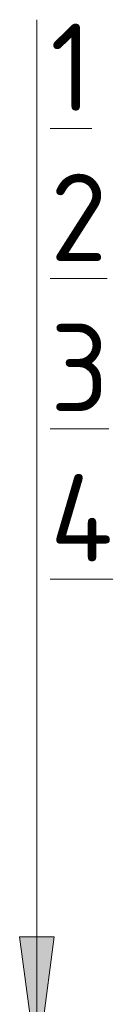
# Model space of a CAD drawing. Header units: millimetres. Extents: x 786 to 42540, y -7760 to 3796.
# Tile 73 of 256: x 15815 to 15837, y 3480 to 3705. Entities that reach past the tile are written whole.
import ezdxf

# ---------------------------------------------------------------- set-up
doc = ezdxf.new("R2010")
doc.units = ezdxf.units.MM
doc.layers.add('A-ANNO-NOTE', color=7, linetype='Continuous', lineweight=5)
doc.layers.add('G-ANNO-TEXT', color=7, linetype='Continuous', lineweight=5)
doc.styles.add('GOST Common_1', font='GOST_Common.ttf', dxfattribs={"height": 20})

# ---------------------------------------------------------------- blocks, each defined once
blk = doc.blocks.new('Стрелка 15гр_черная - Стрелка 15гр_ черная-5807139-Пол_Тип 11_1')
at = {"layer": 'A-ANNO-NOTE'}
blk.add_hatch(color=256, dxfattribs=at).paths.add_polyline_path([(825.41, 3495.05), (833.31, 3495.05), (829.36, 3465.05)])
for p, q in [((829.36, 3465.05), (829.36, 3705.05)), ((829.36, 3465.05), (825.41, 3495.05)), ((825.41, 3495.05), (833.31, 3495.05)), ((825.41, 3495.05), (829.36, 3465.05)), ((833.31, 3495.05), (825.41, 3495.05)), ((829.36, 3465.05), (833.31, 3495.05)), ((829.36, 3465.05), (833.31, 3495.05))]:
    blk.add_line(p, q, dxfattribs=at)

msp = doc.modelspace()

# ---------------------------------------------------------------- block references
at = {"layer": 'A-ANNO-NOTE'}
msp.add_blockref('Стрелка 15гр_черная - Стрелка 15гр_ черная-5807139-Пол_Тип 11_1', (14989.6, 0), dxfattribs=at)

# ---------------------------------------------------------------- texts
at = {"layer": 'G-ANNO-TEXT', "char_height": 20, "attachment_point": 1, "style": 'GOST Common_1'}
for s, insert, width in [('\\L\\fGOST Common|b0|i0|c204|p34|;\\L1', (15822.04, 3704.16), 12.0253), ('\\L\\fGOST Common|b0|i0|c204|p34|;\\L2', (15822.04, 3669.77), 17.6371), ('\\L\\fGOST Common|b0|i0|c204|p34|;\\L3', (15822.04, 3635.37), 16.8354), ('\\L\\fGOST Common|b0|i0|c204|p34|;\\L4', (15822.04, 3600.97), 20.0422)]:
    msp.add_mtext(s, dxfattribs=dict(at, insert=insert, width=width))

doc.saveas('drawing.dxf')
